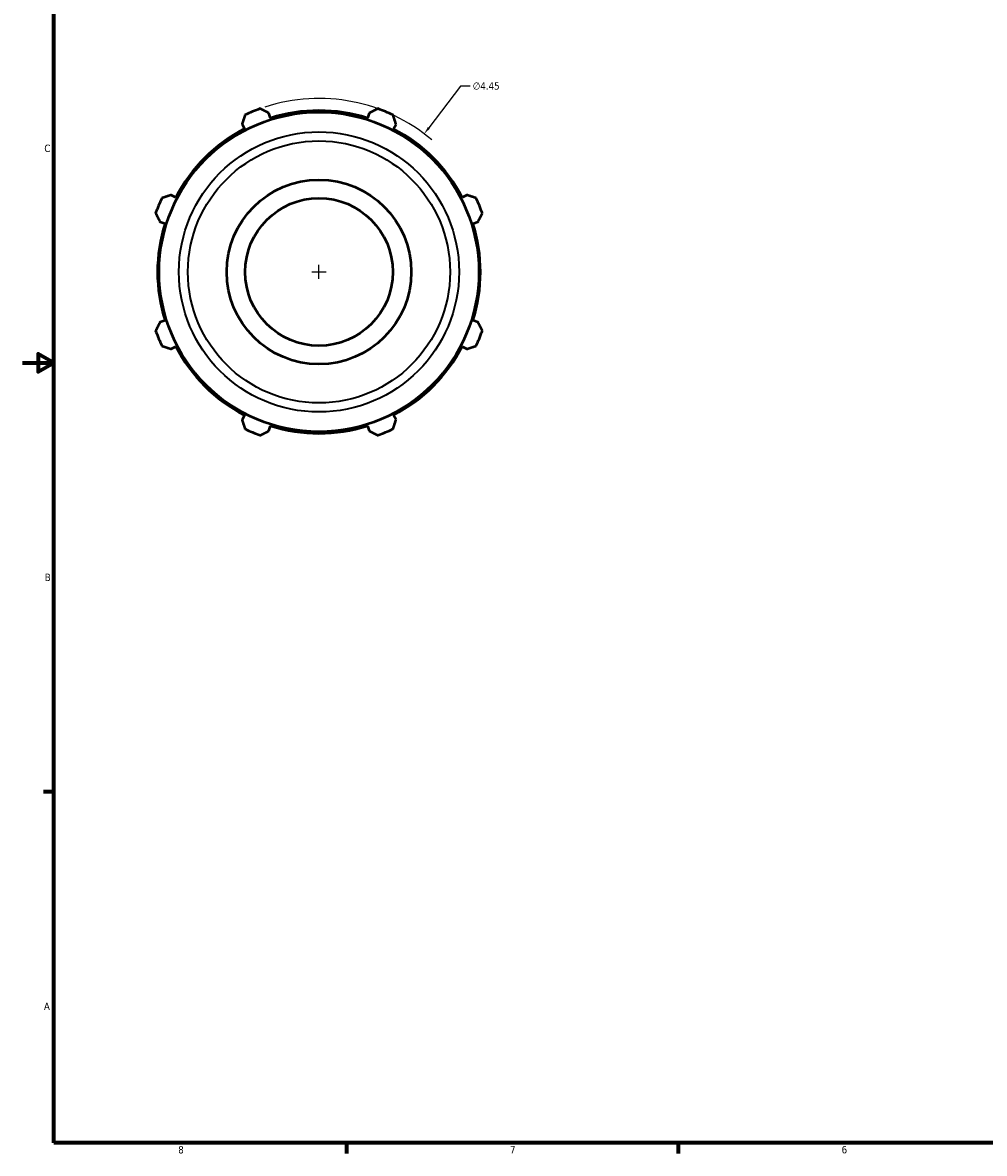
# Model space of a CAD drawing. Header units: inches. Extents: x 0.1 to 43.3, y 0.6 to 30.1.
# Tile 1 of 6: x 0.1 to 12.4, y 0.9 to 15.4. Entities that reach past the tile are written whole.
import ezdxf

# ---------------------------------------------------------------- set-up
doc = ezdxf.new("R2010")
doc.units = ezdxf.units.IN
doc.header["$MEASUREMENT"] = 0
for name, color, linetype, lineweight in [('Border (ANSI)', 7, 'Continuous', 70), ('Dimension (ANSI)', 7, 'Continuous', 25), ('Visible (ANSI)', 7, 'Continuous', 50), ('Visible Narrow (ANSI)', 7, 'Continuous', 35)]:
    doc.layers.add(name, color=color, linetype=linetype, lineweight=lineweight)
doc.styles.add('Note Text (ANSI)', font='tahoma.ttf')
doc.dimstyles.new('Default (ANSI)', dxfattribs={"dimtxt": 0.094488, "dimasz": 0.098425, "dimexe": 0.125, "dimexo": 0.0625, "dimgap": 0.031496, "dimtad": 0, "dimtih": 1, "dimtoh": 1, "dimrnd": 1e-08, "dimzin": 4, "dimdsep": 46, "dimtxsty": 'Note Text (ANSI)', "dimcen": 0.09, "dimdle": 0.393701, "dimclrd": 256, "dimclre": 256, "dimclrt": 5, "dimadec": 0, "dimazin": 1, "dimtfac": 1, "dimtofl": 0, "dimtmove": 0, "dimatfit": 3, "dimfxl": 1, "dimtolj": 1, "dimtzin": 4, "dimlwd": -1, "dimlwe": -1, "dimarcsym": 0})

# ---------------------------------------------------------------- blocks, each defined once
blk = doc.blocks.new('Borders Default Border')
at = {"layer": 'Border (ANSI)'}
for p, q in [((0.5, 5.5), (0.366, 5.5)), ((4.25, 1), (4.25, 0.866)), ((8.5, 1), (8.5, 0.866))]:
    blk.add_line(p, q, dxfattribs=at)
at = {"layer": 'Border (ANSI)', "flags": 128}
for points in [[(0.5, 1), (0.5, 21), (33.5, 21), (33.5, 1), (0.5, 1)], [(0.1, 11), (0.5, 11), (0.3, 11.115), (0.3, 10.885), (0.5, 11)]]:
    blk.add_lwpolyline(points, dxfattribs=at)
at = {"layer": 'Border (ANSI)', "color": 5, "true_color": 0x0000ff, "char_height": 0.0945, "attachment_point": 7, "style": 'Note Text (ANSI)'}
for s, insert in [('C', (0.378, 13.701)), ('B', (0.384, 8.203)), ('A', (0.373, 2.703)), ('8', (2.094, 0.863)), ('7', (6.346, 0.866)), ('6', (10.595, 0.864))]:
    blk.add_mtext(s, dxfattribs=dict(at, insert=insert))
blk = doc.blocks.new('*D11')
at = {"layer": 'Defpoints', "color": 0, "transparency": 16777216}
for p in [(5.246, 13.935), (2.55, 10.394)]:
    blk.add_point(p, dxfattribs=at)
at = {"layer": 'Dimension (ANSI)', "transparency": 16777216}
for p, q in [((5.711, 14.546), (5.306, 14.013)), ((5.837, 14.546), (5.711, 14.546)), ((3.898, 12.075), (3.898, 12.255)), ((3.808, 12.165), (3.988, 12.165))]:
    blk.add_line(p, q, dxfattribs=at)
blk.add_arc((3.898, 12.165), 2.225, 49.4977, 108.1826, dxfattribs=at)
blk.add_solid([(5.293, 14.023), (5.319, 14.003), (5.246, 13.935)], dxfattribs=at)
at = {"layer": 'Dimension (ANSI)', "color": 5, "transparency": 16777216, "insert": (5.868, 14.597), "char_height": 0.0945, "attachment_point": 1, "style": 'Note Text (ANSI)'}
blk.add_mtext('\\A1;∅4.45', dxfattribs=at)

msp = doc.modelspace()

# ---------------------------------------------------------------- linework, layer by layer
at = {"layer": 'Visible (ANSI)'}
for p, q in [((3.276, 14.138), (3.256, 14.202)), ((4.541, 14.202), (4.521, 14.138)), ((2.912, 14.059), (2.943, 14)), ((4.854, 14), (4.885, 14.059)), ((2.063, 13.12), (2.004, 13.151)), ((5.793, 13.151), (5.734, 13.12)), ((1.861, 12.807), (1.925, 12.787)), ((5.872, 12.787), (5.935, 12.807)), ((1.925, 11.542), (1.861, 11.522)), ((5.935, 11.522), (5.872, 11.542)), ((2.004, 11.178), (2.063, 11.209)), ((5.734, 11.209), (5.793, 11.178)), ((2.943, 10.329), (2.912, 10.27)), ((4.885, 10.27), (4.854, 10.329)), ((3.256, 10.127), (3.276, 10.191)), ((4.521, 10.191), (4.541, 10.127))]:
    msp.add_line(p, q, dxfattribs=at)
for radius in [2.049, 1.183, 0.946]:
    msp.add_circle((3.898, 12.165), radius, dxfattribs=at)
for radius, start, end in [(2.225, 109.792, 115.208), (2.069, 72.5, 107.5), (2.225, 64.792, 70.208), (2.069, 117.5, 152.5), (2.069, 27.5, 62.5), (2.225, 154.792, 160.208), (2.225, 19.792, 25.208), (2.069, 162.5, 197.5), (2.069, 342.5, 17.5), (2.225, 199.792, 205.208), (2.225, 334.792, 340.208), (2.069, 207.5, 242.5), (2.069, 297.5, 332.5), (2.225, 244.792, 250.208), (2.069, 252.5, 287.5), (2.225, 289.792, 295.208)]:
    msp.add_arc((3.898, 12.165), radius, start, end, dxfattribs=at)
for points, weights in [([(3.256, 14.202), (3.202, 14.229), (3.145, 14.258)], [1.00086460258, 1.00084079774, 1]), ([(4.652, 14.258), (4.595, 14.229), (4.541, 14.202)], [1, 1.00084079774, 1.00086460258]), ([(2.951, 14.178), (2.931, 14.117), (2.912, 14.059)], [1, 1.00084079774, 1.00086460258]), ([(4.885, 14.059), (4.866, 14.117), (4.846, 14.178)], [1.00086460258, 1.00084079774, 1]), ([(2.004, 13.151), (1.946, 13.132), (1.885, 13.112)], [1.00086460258, 1.00084079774, 1]), ([(5.911, 13.112), (5.851, 13.132), (5.793, 13.151)], [1, 1.00084079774, 1.00086460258]), ([(1.805, 12.918), (1.833, 12.861), (1.861, 12.807)], [1, 1.00084079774, 1.00086460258]), ([(5.935, 12.807), (5.963, 12.861), (5.992, 12.918)], [1.00086460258, 1.00084079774, 1]), ([(1.861, 11.522), (1.833, 11.468), (1.805, 11.411)], [1.00086460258, 1.00084079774, 1]), ([(5.992, 11.411), (5.963, 11.468), (5.935, 11.522)], [1, 1.00084079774, 1.00086460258]), ([(1.885, 11.217), (1.946, 11.197), (2.004, 11.178)], [1, 1.00084079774, 1.00086460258]), ([(5.793, 11.178), (5.851, 11.197), (5.911, 11.217)], [1.00086460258, 1.00084079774, 1]), ([(2.912, 10.27), (2.931, 10.212), (2.951, 10.151)], [1.00086460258, 1.00084079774, 1]), ([(4.846, 10.151), (4.866, 10.212), (4.885, 10.27)], [1, 1.00084079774, 1.00086460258]), ([(3.145, 10.071), (3.202, 10.1), (3.256, 10.127)], [1, 1.00084079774, 1.00086460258]), ([(4.541, 10.127), (4.595, 10.1), (4.652, 10.071)], [1.00086460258, 1.00084079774, 1])]:
    msp.add_rational_spline(points, weights, degree=2, dxfattribs=at)
at = {"layer": 'Visible Narrow (ANSI)'}
for radius in [1.795, 1.679]:
    msp.add_circle((3.898, 12.165), radius, dxfattribs=at)

# ---------------------------------------------------------------- block references
msp.add_blockref('Borders Default Border', (0, 0))

# ---------------------------------------------------------------- dimensions: what is measured, and where the dimension line sits
at = {"layer": 'Dimension (ANSI)'}
dim = msp.add_diameter_dim_2p(p1=(2.55, 10.394), p2=(5.246, 13.935), dimstyle='Default (ANSI)', override={"dimgap": 0.031496, "dimdec": 2, "dimlfac": 1, "dimtol": 0, "dimlim": 0, "dimtp": 0, "dimtm": 0, "dimtdec": 2}, dxfattribs=at)
dim.commit()
dim.dimension.update_dxf_attribs({"geometry": '*D11', "text_midpoint": (6.04, 14.546), "dimtype": 163})

doc.saveas('drawing.dxf')
